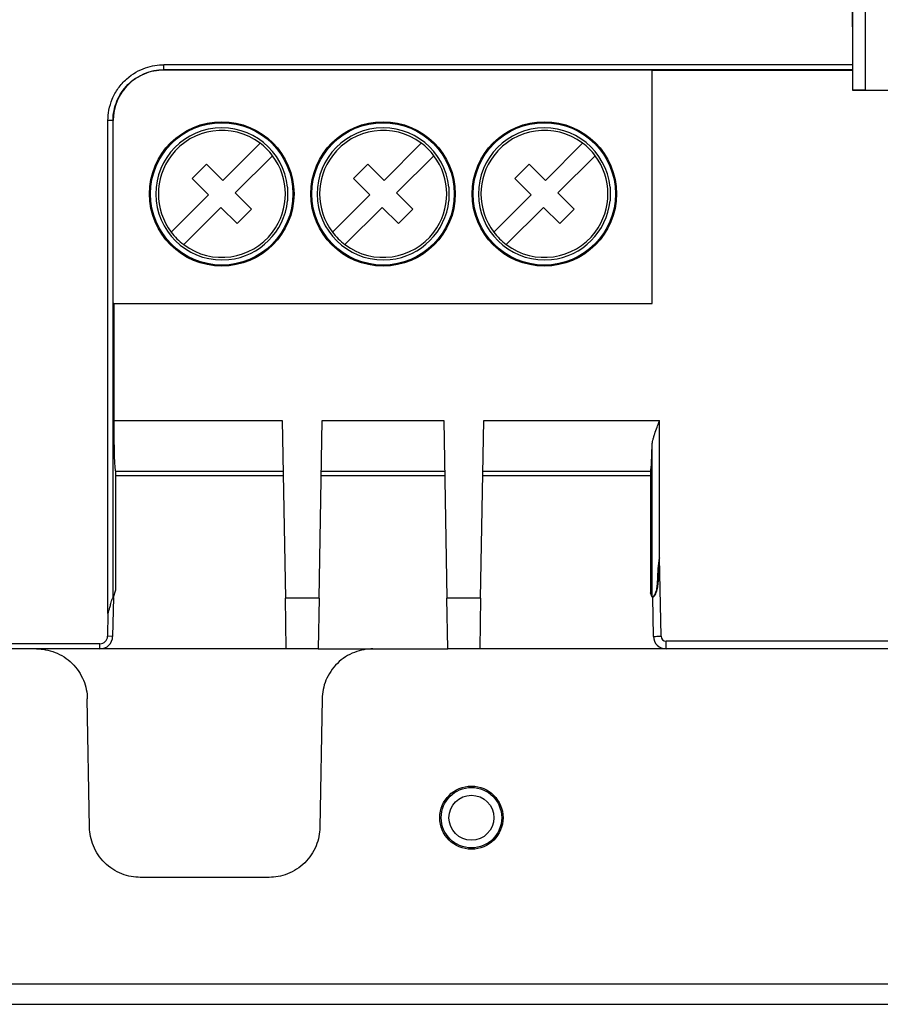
# Model space of a CAD drawing. Header units: inches. Extents: x -14 to 103, y 36 to 194.
# Tile 2 of 12: x 12 to 39, y 36 to 67. Entities that reach past the tile are written whole.
import ezdxf

# ---------------------------------------------------------------- set-up
doc = ezdxf.new("R2010")
doc.units = ezdxf.units.IN
doc.header["$MEASUREMENT"] = 0

# ---------------------------------------------------------------- blocks, each defined once
blk = doc.blocks.new('block 435')
at = {"color": 7, "lineweight": 25}
blk.add_lwpolyline([(38.37, 66.887), (38.37, 64.926)], dxfattribs=at)
blk = doc.blocks.new('block 436')
at = {"color": 7, "lineweight": 25}
blk.add_lwpolyline([(38.774, 64.926), (38.37, 64.926)], dxfattribs=at)
blk = doc.blocks.new('block 437')
at = {"color": 7, "lineweight": 25}
blk.add_lwpolyline([(38.37, 66.927), (38.37, 66.887)], dxfattribs=at)
blk = doc.blocks.new('block 438')
at = {"color": 7, "lineweight": 25}
blk.add_lwpolyline([(38.374, 66.927), (38.37, 66.927)], dxfattribs=at)
blk = doc.blocks.new('block 439')
at = {"color": 7, "lineweight": 25}
blk.add_lwpolyline([(38.37, 66.969), (38.374, 66.969)], dxfattribs=at)
blk = doc.blocks.new('block 440')
at = {"color": 7, "lineweight": 25}
blk.add_lwpolyline([(38.374, 66.976), (38.37, 66.976)], dxfattribs=at)
blk = doc.blocks.new('block 441')
at = {"color": 7, "lineweight": 25}
blk.add_lwpolyline([(38.37, 66.976), (38.37, 66.969)], dxfattribs=at)
blk = doc.blocks.new('block 509')
at = {"color": 7, "lineweight": 25}
blk.add_lwpolyline([(38.37, 66.927), (38.37, 66.969)], dxfattribs=at)
blk = doc.blocks.new('block 510')
at = {"color": 7, "lineweight": 25}
blk.add_lwpolyline([(38.37, 66.976), (38.37, 119.247)], dxfattribs=at)
blk = doc.blocks.new('block 584')
at = {"color": 7, "lineweight": 25}
blk.add_lwpolyline([(15.093, 48.942), (15.071, 47.719)], dxfattribs=at)
blk = doc.blocks.new('block 585')
at = {"color": 7, "lineweight": 25}
blk.add_lwpolyline([(15.071, 47.719), (14.911, 47.721)], dxfattribs=at)
blk = doc.blocks.new('block 586')
at = {"color": 7, "lineweight": 25}
blk.add_lwpolyline([(14.924, 48.44), (14.911, 47.721)], dxfattribs=at)
blk = doc.blocks.new('block 587')
at = {"color": 7, "lineweight": 25}
blk.add_open_spline([(14.924, 48.44), (14.928, 48.45), (14.931, 48.46), (14.935, 48.47), (14.942, 48.491), (14.948, 48.512), (14.955, 48.533), (14.964, 48.565), (14.974, 48.597), (14.982, 48.629), (14.994, 48.673), (15.005, 48.716), (15.016, 48.759), (15.022, 48.784), (15.029, 48.81), (15.037, 48.834), (15.044, 48.854), (15.051, 48.872), (15.059, 48.889), (15.065, 48.904), (15.072, 48.917), (15.076, 48.926), (15.08, 48.933), (15.082, 48.938), (15.084, 48.942)], degree=3, knots=[0, 0, 0, 0, 1, 1, 1, 2, 2, 2, 3, 3, 3, 4, 4, 4, 5, 5, 5, 6, 6, 6, 7, 7, 7, 8, 8, 8, 8], dxfattribs=at)
blk = doc.blocks.new('block 592')
at = {"color": 7, "lineweight": 25}
blk.add_lwpolyline([(38.37, 65.731), (16.683, 65.731)], dxfattribs=at)
blk = doc.blocks.new('block 593')
at = {"color": 7, "lineweight": 25}
blk.add_open_spline([(14.924, 63.972), (14.924, 64.082), (14.933, 64.192), (14.955, 64.305), (14.977, 64.418), (15.012, 64.535), (15.06, 64.651), (15.109, 64.767), (15.172, 64.883), (15.248, 64.99), (15.324, 65.097), (15.413, 65.196), (15.507, 65.281), (15.695, 65.451), (15.904, 65.564), (16.105, 65.634), (16.306, 65.703), (16.498, 65.731), (16.683, 65.731)], degree=3, knots=[0, 0, 0, 0, 1, 1, 1, 2, 2, 2, 3, 3, 3, 4, 4, 4, 5, 5, 5, 6, 6, 6, 6], dxfattribs=at)
blk = doc.blocks.new('block 594')
at = {"color": 7, "lineweight": 25}
blk.add_lwpolyline([(14.924, 48.44), (14.924, 63.972)], dxfattribs=at)
blk = doc.blocks.new('block 595')
at = {"color": 7, "lineweight": 25}
blk.add_open_spline([(14.671, 47.486), (14.802, 47.486), (14.909, 47.591), (14.911, 47.721)], degree=3, dxfattribs=at)
blk = doc.blocks.new('block 596')
at = {"color": 7, "lineweight": 25}
blk.add_lwpolyline([(14.671, 47.486), (-13.23, 47.486)], dxfattribs=at)
blk = doc.blocks.new('block 599')
at = {"color": 7, "lineweight": 25}
blk.add_lwpolyline([(15.084, 48.942), (15.084, 63.972)], dxfattribs=at)
blk = doc.blocks.new('block 600')
at = {"color": 7, "lineweight": 25}
blk.add_lwpolyline([(15.084, 63.972), (14.924, 63.972)], dxfattribs=at)
blk = doc.blocks.new('block 603')
at = {"color": 7, "lineweight": 25}
blk.add_lwpolyline([(16.683, 65.572), (16.683, 65.731)], dxfattribs=at)
blk = doc.blocks.new('block 604')
at = {"color": 7, "lineweight": 25}
blk.add_open_spline([(15.084, 63.972), (15.084, 64.181), (15.125, 64.391), (15.205, 64.585), (15.285, 64.778), (15.404, 64.956), (15.552, 65.104), (15.7, 65.252), (15.878, 65.37), (16.071, 65.45), (16.264, 65.53), (16.474, 65.572), (16.683, 65.572)], degree=3, knots=[0, 0, 0, 0, 1, 1, 1, 2, 2, 2, 3, 3, 3, 4, 4, 4, 4], dxfattribs=at)
blk = doc.blocks.new('block 605')
at = {"color": 7, "lineweight": 25}
blk.add_lwpolyline([(38.37, 65.572), (16.683, 65.572)], dxfattribs=at)
blk = doc.blocks.new('block 617')
at = {"color": 7, "lineweight": 25}
blk.add_lwpolyline([(14.671, 47.326), (14.671, 47.486)], dxfattribs=at)
blk = doc.blocks.new('block 618')
at = {"color": 7, "lineweight": 25}
blk.add_lwpolyline([(14.671, 47.326), (-13.23, 47.326)], dxfattribs=at)
blk = doc.blocks.new('block 625')
at = {"color": 7, "lineweight": 25}
blk.add_open_spline([(14.671, 47.326), (14.89, 47.326), (15.067, 47.501), (15.071, 47.719)], degree=3, dxfattribs=at)
blk = doc.blocks.new('block 630')
at = {"color": 7, "lineweight": 25}
blk.add_lwpolyline([(16.683, 65.572), (16.686, 65.568)], dxfattribs=at)
blk = doc.blocks.new('block 631')
at = {"color": 7, "lineweight": 25}
blk.add_open_spline([(16.686, 65.568), (15.802, 65.568), (15.087, 64.853), (15.087, 63.97)], degree=3, dxfattribs=at)
blk = doc.blocks.new('block 632')
at = {"color": 7, "lineweight": 25}
blk.add_lwpolyline([(15.084, 63.972), (15.087, 63.97)], dxfattribs=at)
blk = doc.blocks.new('block 633')
at = {"color": 7, "lineweight": 25}
blk.add_lwpolyline([(15.106, 58.203), (15.106, 54.526)], dxfattribs=at)
blk = doc.blocks.new('block 634')
at = {"color": 7, "lineweight": 25}
blk.add_open_spline([(15.106, 54.526), (15.106, 53.642), (15.131, 52.926), (15.162, 52.926)], degree=3, dxfattribs=at)
blk = doc.blocks.new('block 635')
at = {"color": 7, "lineweight": 25}
blk.add_lwpolyline([(15.162, 52.926), (15.162, 49.178)], dxfattribs=at)
blk = doc.blocks.new('block 636')
at = {"color": 7, "lineweight": 25}
blk.add_lwpolyline([(15.087, 58.213), (15.087, 63.97)], dxfattribs=at)
blk = doc.blocks.new('block 637')
at = {"color": 7, "lineweight": 25}
blk.add_lwpolyline([(15.106, 58.203), (15.087, 58.213)], dxfattribs=at)
blk = doc.blocks.new('block 638')
at = {"color": 7, "lineweight": 25}
blk.add_lwpolyline([(15.162, 49.178), (15.088, 48.942)], dxfattribs=at)
blk = doc.blocks.new('block 639')
at = {"color": 7, "lineweight": 25}
blk.add_lwpolyline([(32.061, 65.549), (32.051, 65.568)], dxfattribs=at)
blk = doc.blocks.new('block 640')
at = {"color": 7, "lineweight": 25}
blk.add_lwpolyline([(16.686, 65.568), (32.051, 65.568)], dxfattribs=at)
blk = doc.blocks.new('block 641')
at = {"color": 7, "lineweight": 25}
blk.add_lwpolyline([(38.37, 65.549), (32.061, 65.549)], dxfattribs=at)
blk = doc.blocks.new('block 642')
at = {"color": 7, "lineweight": 25}
blk.add_lwpolyline([(15.087, 58.213), (32.051, 58.213)], dxfattribs=at)
blk = doc.blocks.new('block 643')
at = {"color": 7, "lineweight": 25}
blk.add_lwpolyline([(32.061, 58.203), (32.051, 58.213)], dxfattribs=at)
blk = doc.blocks.new('block 644')
at = {"color": 7, "lineweight": 25}
blk.add_lwpolyline([(15.106, 58.203), (32.061, 58.203)], dxfattribs=at)
blk = doc.blocks.new('block 645')
at = {"color": 7, "lineweight": 25}
blk.add_lwpolyline([(32.051, 65.568), (32.051, 58.213)], dxfattribs=at)
blk = doc.blocks.new('block 646')
at = {"color": 7, "lineweight": 25}
blk.add_lwpolyline([(32.061, 58.203), (32.061, 65.549)], dxfattribs=at)
blk = doc.blocks.new('block 647')
at = {"color": 7, "lineweight": 25}
blk.add_open_spline([(30.908, 61.662), (30.908, 62.9), (29.904, 63.904), (28.666, 63.904), (27.428, 63.904), (26.424, 62.9), (26.424, 61.662), (26.424, 60.424), (27.428, 59.42), (28.666, 59.42), (29.904, 59.42), (30.908, 60.424), (30.908, 61.662), (30.908, 61.662), (30.908, 61.662), (30.908, 61.662)], degree=3, knots=[0, 0, 0, 0, 1, 1, 1, 2, 2, 2, 3, 3, 3, 4, 4, 4, 5, 5, 5, 5], dxfattribs=at)
blk = doc.blocks.new('block 648')
at = {"color": 7, "lineweight": 25}
blk.add_open_spline([(30.941, 61.662), (30.941, 62.918), (29.923, 63.937), (28.666, 63.937), (27.409, 63.937), (26.391, 62.918), (26.391, 61.662), (26.391, 60.405), (27.409, 59.386), (28.666, 59.386), (29.923, 59.386), (30.941, 60.405), (30.941, 61.662), (30.941, 61.662), (30.941, 61.662), (30.941, 61.662)], degree=3, knots=[0, 0, 0, 0, 1, 1, 1, 2, 2, 2, 3, 3, 3, 4, 4, 4, 5, 5, 5, 5], dxfattribs=at)
blk = doc.blocks.new('block 649')
at = {"color": 7, "lineweight": 25}
blk.add_open_spline([(20.748, 61.662), (20.748, 62.9), (19.744, 63.904), (18.506, 63.904), (17.268, 63.904), (16.264, 62.9), (16.264, 61.662), (16.264, 60.424), (17.268, 59.42), (18.506, 59.42), (19.744, 59.42), (20.748, 60.424), (20.748, 61.662), (20.748, 61.662), (20.748, 61.662), (20.748, 61.662)], degree=3, knots=[0, 0, 0, 0, 1, 1, 1, 2, 2, 2, 3, 3, 3, 4, 4, 4, 5, 5, 5, 5], dxfattribs=at)
blk = doc.blocks.new('block 650')
at = {"color": 7, "lineweight": 25}
blk.add_open_spline([(20.782, 61.662), (20.782, 62.918), (19.763, 63.937), (18.506, 63.937), (17.249, 63.937), (16.231, 62.918), (16.231, 61.662), (16.231, 60.405), (17.249, 59.386), (18.506, 59.386), (19.763, 59.386), (20.782, 60.405), (20.782, 61.662), (20.782, 61.662), (20.782, 61.662), (20.782, 61.662)], degree=3, knots=[0, 0, 0, 0, 1, 1, 1, 2, 2, 2, 3, 3, 3, 4, 4, 4, 5, 5, 5, 5], dxfattribs=at)
blk = doc.blocks.new('block 651')
at = {"color": 7, "lineweight": 25}
blk.add_open_spline([(25.828, 61.662), (25.828, 62.9), (24.824, 63.904), (23.586, 63.904), (22.348, 63.904), (21.344, 62.9), (21.344, 61.662), (21.344, 60.424), (22.348, 59.42), (23.586, 59.42), (24.824, 59.42), (25.828, 60.424), (25.828, 61.662), (25.828, 61.662), (25.828, 61.662), (25.828, 61.662)], degree=3, knots=[0, 0, 0, 0, 1, 1, 1, 2, 2, 2, 3, 3, 3, 4, 4, 4, 5, 5, 5, 5], dxfattribs=at)
blk = doc.blocks.new('block 652')
at = {"color": 7, "lineweight": 25}
blk.add_open_spline([(25.861, 61.662), (25.861, 62.918), (24.843, 63.937), (23.586, 63.937), (22.329, 63.937), (21.311, 62.918), (21.311, 61.662), (21.311, 60.405), (22.329, 59.386), (23.586, 59.386), (24.843, 59.386), (25.861, 60.405), (25.861, 61.662), (25.861, 61.662), (25.861, 61.662), (25.861, 61.662)], degree=3, knots=[0, 0, 0, 0, 1, 1, 1, 2, 2, 2, 3, 3, 3, 4, 4, 4, 5, 5, 5, 5], dxfattribs=at)
blk = doc.blocks.new('block 655')
at = {"color": 7, "lineweight": 25}
blk.add_lwpolyline([(39.72, 47.566), (32.501, 47.566)], dxfattribs=at)
blk = doc.blocks.new('block 656')
at = {"color": 7, "lineweight": 25}
blk.add_open_spline([(32.341, 47.723), (32.342, 47.636), (32.414, 47.566), (32.501, 47.566)], degree=3, dxfattribs=at)
blk = doc.blocks.new('block 657')
at = {"color": 7, "lineweight": 25}
blk.add_lwpolyline([(32.341, 47.723), (32.298, 50.198)], dxfattribs=at)
blk = doc.blocks.new('block 658')
at = {"color": 7, "lineweight": 25}
blk.add_lwpolyline([(32.298, 50.198), (32.298, 54.526)], dxfattribs=at)
blk = doc.blocks.new('block 659')
at = {"color": 7, "lineweight": 25}
blk.add_lwpolyline([(26.758, 54.526), (32.298, 54.526)], dxfattribs=at)
blk = doc.blocks.new('block 660')
at = {"color": 7, "lineweight": 25}
blk.add_lwpolyline([(26.66, 48.926), (26.758, 54.526)], dxfattribs=at)
blk = doc.blocks.new('block 661')
at = {"color": 7, "lineweight": 25}
blk.add_lwpolyline([(26.66, 48.926), (25.6, 48.926)], dxfattribs=at)
blk = doc.blocks.new('block 662')
at = {"color": 7, "lineweight": 25}
blk.add_lwpolyline([(25.502, 54.526), (25.6, 48.926)], dxfattribs=at)
blk = doc.blocks.new('block 663')
at = {"color": 7, "lineweight": 25}
blk.add_lwpolyline([(21.67, 54.526), (25.502, 54.526)], dxfattribs=at)
blk = doc.blocks.new('block 664')
at = {"color": 7, "lineweight": 25}
blk.add_lwpolyline([(21.572, 48.926), (21.67, 54.526)], dxfattribs=at)
blk = doc.blocks.new('block 665')
at = {"color": 7, "lineweight": 25}
blk.add_lwpolyline([(21.572, 48.926), (20.512, 48.926)], dxfattribs=at)
blk = doc.blocks.new('block 666')
at = {"color": 7, "lineweight": 25}
blk.add_lwpolyline([(20.414, 54.526), (20.512, 48.926)], dxfattribs=at)
blk = doc.blocks.new('block 667')
at = {"color": 7, "lineweight": 25}
blk.add_lwpolyline([(15.106, 54.526), (20.414, 54.526)], dxfattribs=at)
blk = doc.blocks.new('block 668')
at = {"color": 7, "lineweight": 25}
blk.add_open_spline([(32.298, 50.198), (32.258, 50.088), (32.248, 49.969), (32.241, 49.851), (32.235, 49.733), (32.233, 49.616), (32.227, 49.499), (32.224, 49.44), (32.22, 49.381), (32.214, 49.323), (32.208, 49.265), (32.2, 49.207), (32.184, 49.149), (32.168, 49.092), (32.144, 49.034), (32.117, 48.998), (32.09, 48.96), (32.06, 48.944), (32.058, 48.95)], degree=3, knots=[0, 0, 0, 0, 1, 1, 1, 2, 2, 2, 3, 3, 3, 4, 4, 4, 5, 5, 5, 6, 6, 6, 6], dxfattribs=at)
blk = doc.blocks.new('block 669')
at = {"color": 7, "lineweight": 25}
blk.add_lwpolyline([(32.058, 48.95), (32.058, 53.697)], dxfattribs=at)
blk = doc.blocks.new('block 670')
at = {"color": 7, "lineweight": 25}
blk.add_open_spline([(32.058, 53.697), (32.059, 53.717), (32.06, 53.738), (32.062, 53.758), (32.064, 53.78), (32.067, 53.803), (32.071, 53.825), (32.075, 53.849), (32.08, 53.873), (32.085, 53.897), (32.092, 53.93), (32.101, 53.962), (32.11, 53.995), (32.12, 54.031), (32.131, 54.068), (32.143, 54.104), (32.165, 54.174), (32.19, 54.244), (32.217, 54.315), (32.227, 54.343), (32.238, 54.37), (32.249, 54.399), (32.265, 54.441), (32.281, 54.483), (32.298, 54.526)], degree=3, knots=[0, 0, 0, 0, 1, 1, 1, 2, 2, 2, 3, 3, 3, 4, 4, 4, 5, 5, 5, 6, 6, 6, 7, 7, 7, 8, 8, 8, 8], dxfattribs=at)
blk = doc.blocks.new('block 671')
at = {"color": 7, "lineweight": 25}
blk.add_lwpolyline([(32.101, 47.719), (32.106, 47.719), (32.119, 47.719), (32.141, 47.719), (32.171, 47.72), (32.208, 47.721), (32.249, 47.721), (32.294, 47.722), (32.341, 47.723)], dxfattribs=at)
blk = doc.blocks.new('block 672')
at = {"color": 7, "lineweight": 25}
blk.add_lwpolyline([(32.101, 47.719), (32.08, 48.951)], dxfattribs=at)
blk = doc.blocks.new('block 673')
at = {"color": 7, "lineweight": 25}
blk.add_open_spline([(32.08, 48.951), (32.08, 48.945), (32.107, 48.96), (32.134, 48.996), (32.162, 49.031), (32.188, 49.087), (32.207, 49.143), (32.225, 49.2), (32.236, 49.257), (32.244, 49.316), (32.252, 49.374), (32.258, 49.433), (32.261, 49.492), (32.269, 49.609), (32.271, 49.727), (32.273, 49.846), (32.275, 49.964), (32.278, 50.082), (32.298, 50.198)], degree=3, knots=[0, 0, 0, 0, 1, 1, 1, 2, 2, 2, 3, 3, 3, 4, 4, 4, 5, 5, 5, 6, 6, 6, 6], dxfattribs=at)
blk = doc.blocks.new('block 677')
at = {"color": 7, "lineweight": 25}
blk.add_lwpolyline([(32.08, 48.951), (32.058, 48.95)], dxfattribs=at)
blk = doc.blocks.new('block 678')
at = {"color": 7, "lineweight": 25}
blk.add_open_spline([(32.01, 52.926), (32.03, 52.926), (32.048, 53.218), (32.058, 53.697)], degree=3, dxfattribs=at)
blk = doc.blocks.new('block 679')
at = {"color": 7, "lineweight": 25}
blk.add_lwpolyline([(26.73, 52.926), (32.01, 52.926)], dxfattribs=at)
blk = doc.blocks.new('block 680')
at = {"color": 7, "lineweight": 25}
blk.add_lwpolyline([(32.501, 47.326), (32.501, 47.566)], dxfattribs=at)
blk = doc.blocks.new('block 681')
at = {"color": 7, "lineweight": 25}
blk.add_lwpolyline([(39.72, 47.326), (32.501, 47.326)], dxfattribs=at)
blk = doc.blocks.new('block 683')
at = {"color": 7, "lineweight": 25}
blk.add_open_spline([(32.101, 47.719), (32.105, 47.501), (32.283, 47.326), (32.501, 47.326)], degree=3, dxfattribs=at)
blk = doc.blocks.new('block 684')
at = {"color": 7, "lineweight": 25}
blk.add_lwpolyline([(21.642, 52.926), (25.53, 52.926)], dxfattribs=at)
blk = doc.blocks.new('block 685')
at = {"color": 7, "lineweight": 25}
blk.add_lwpolyline([(26.66, 48.926), (26.632, 47.326)], dxfattribs=at)
blk = doc.blocks.new('block 686')
at = {"color": 7, "lineweight": 25}
blk.add_lwpolyline([(25.628, 47.326), (25.6, 48.926)], dxfattribs=at)
blk = doc.blocks.new('block 687')
at = {"color": 7, "lineweight": 25}
blk.add_lwpolyline([(26.632, 47.326), (25.628, 47.326)], dxfattribs=at)
blk = doc.blocks.new('block 688')
at = {"color": 7, "lineweight": 25}
blk.add_lwpolyline([(15.162, 52.926), (20.442, 52.926)], dxfattribs=at)
blk = doc.blocks.new('block 689')
at = {"color": 7, "lineweight": 25}
blk.add_lwpolyline([(21.572, 48.926), (21.544, 47.326)], dxfattribs=at)
blk = doc.blocks.new('block 690')
at = {"color": 7, "lineweight": 25}
blk.add_lwpolyline([(20.54, 47.326), (20.512, 48.926)], dxfattribs=at)
blk = doc.blocks.new('block 691')
at = {"color": 7, "lineweight": 25}
blk.add_lwpolyline([(21.544, 47.326), (20.54, 47.326)], dxfattribs=at)
blk = doc.blocks.new('block 697')
at = {"color": 7, "lineweight": 25}
blk.add_lwpolyline([(32.058, 48.95), (32.01, 49.094)], dxfattribs=at)
blk = doc.blocks.new('block 698')
at = {"color": 7, "lineweight": 25}
blk.add_lwpolyline([(32.01, 52.926), (32.01, 49.094)], dxfattribs=at)
blk = doc.blocks.new('block 704')
at = {"color": 7, "lineweight": 25}
blk.add_lwpolyline([(20.579, 61.878), (20.579, 61.445)], dxfattribs=at)
blk = doc.blocks.new('block 705')
at = {"color": 7, "lineweight": 25}
blk.add_open_spline([(20.579, 61.878), (20.459, 63.021), (19.436, 63.85), (18.294, 63.73), (17.151, 63.611), (16.322, 62.588), (16.441, 61.445), (16.561, 60.303), (17.584, 59.473), (18.727, 59.593), (19.704, 59.695), (20.476, 60.468), (20.579, 61.445)], degree=3, knots=[0, 0, 0, 0, 1, 1, 1, 2, 2, 2, 3, 3, 3, 4, 4, 4, 4], dxfattribs=at)
blk = doc.blocks.new('block 706')
at = {"color": 7, "lineweight": 25}
blk.add_open_spline([(25.659, 61.878), (25.539, 63.021), (24.516, 63.85), (23.374, 63.73), (22.231, 63.611), (21.402, 62.588), (21.521, 61.445), (21.641, 60.303), (22.664, 59.473), (23.807, 59.593), (24.784, 59.695), (25.557, 60.468), (25.659, 61.445)], degree=3, knots=[0, 0, 0, 0, 1, 1, 1, 2, 2, 2, 3, 3, 3, 4, 4, 4, 4], dxfattribs=at)
blk = doc.blocks.new('block 707')
at = {"color": 7, "lineweight": 25}
blk.add_lwpolyline([(25.659, 61.878), (25.659, 61.445)], dxfattribs=at)
blk = doc.blocks.new('block 708')
at = {"color": 7, "lineweight": 25}
blk.add_lwpolyline([(30.739, 61.878), (30.739, 61.445)], dxfattribs=at)
blk = doc.blocks.new('block 709')
at = {"color": 7, "lineweight": 25}
blk.add_open_spline([(30.739, 61.878), (30.619, 63.021), (29.596, 63.85), (28.454, 63.73), (27.311, 63.611), (26.482, 62.588), (26.601, 61.445), (26.721, 60.303), (27.744, 59.473), (28.887, 59.593), (29.864, 59.695), (30.637, 60.468), (30.739, 61.445)], degree=3, knots=[0, 0, 0, 0, 1, 1, 1, 2, 2, 2, 3, 3, 3, 4, 4, 4, 4], dxfattribs=at)
blk = doc.blocks.new('block 748')
at = {"color": 7, "lineweight": 25}
blk.add_lwpolyline([(17.577, 62.143), (18.086, 61.633)], dxfattribs=at)
blk = doc.blocks.new('block 749')
at = {"color": 7, "lineweight": 25}
blk.add_lwpolyline([(16.912, 60.459), (18.086, 61.633)], dxfattribs=at)
blk = doc.blocks.new('block 750')
at = {"color": 7, "lineweight": 25}
blk.add_open_spline([(19.712, 63.26), (18.83, 63.924), (17.576, 63.747), (16.912, 62.864), (16.376, 62.152), (16.376, 61.171), (16.912, 60.459)], degree=3, knots=[0, 0, 0, 0, 1, 1, 1, 2, 2, 2, 2], dxfattribs=at)
blk = doc.blocks.new('block 751')
at = {"color": 7, "lineweight": 25}
blk.add_lwpolyline([(18.538, 62.086), (19.712, 63.26)], dxfattribs=at)
blk = doc.blocks.new('block 752')
at = {"color": 7, "lineweight": 25}
blk.add_lwpolyline([(18.029, 62.595), (18.538, 62.086)], dxfattribs=at)
blk = doc.blocks.new('block 753')
at = {"color": 7, "lineweight": 25}
blk.add_lwpolyline([(17.577, 62.143), (18.029, 62.595)], dxfattribs=at)
blk = doc.blocks.new('block 754')
at = {"color": 7, "lineweight": 25}
blk.add_lwpolyline([(27.737, 62.143), (28.246, 61.633)], dxfattribs=at)
blk = doc.blocks.new('block 755')
at = {"color": 7, "lineweight": 25}
blk.add_lwpolyline([(27.072, 60.459), (28.246, 61.633)], dxfattribs=at)
blk = doc.blocks.new('block 756')
at = {"color": 7, "lineweight": 25}
blk.add_open_spline([(29.872, 63.26), (28.99, 63.924), (27.736, 63.747), (27.072, 62.864), (26.536, 62.152), (26.536, 61.171), (27.072, 60.459)], degree=3, knots=[0, 0, 0, 0, 1, 1, 1, 2, 2, 2, 2], dxfattribs=at)
blk = doc.blocks.new('block 757')
at = {"color": 7, "lineweight": 25}
blk.add_lwpolyline([(28.698, 62.086), (29.872, 63.26)], dxfattribs=at)
blk = doc.blocks.new('block 758')
at = {"color": 7, "lineweight": 25}
blk.add_lwpolyline([(28.189, 62.595), (28.698, 62.086)], dxfattribs=at)
blk = doc.blocks.new('block 759')
at = {"color": 7, "lineweight": 25}
blk.add_lwpolyline([(27.737, 62.143), (28.189, 62.595)], dxfattribs=at)
blk = doc.blocks.new('block 760')
at = {"color": 7, "lineweight": 25}
blk.add_lwpolyline([(18.991, 60.728), (18.482, 61.238)], dxfattribs=at)
blk = doc.blocks.new('block 761')
at = {"color": 7, "lineweight": 25}
blk.add_lwpolyline([(19.443, 61.181), (18.991, 60.728)], dxfattribs=at)
blk = doc.blocks.new('block 762')
at = {"color": 7, "lineweight": 25}
blk.add_lwpolyline([(19.443, 61.181), (18.934, 61.69)], dxfattribs=at)
blk = doc.blocks.new('block 763')
at = {"color": 7, "lineweight": 25}
blk.add_open_spline([(17.308, 60.064), (18.19, 59.399), (19.444, 59.577), (20.108, 60.459), (20.644, 61.171), (20.644, 62.152), (20.108, 62.864)], degree=3, knots=[0, 0, 0, 0, 1, 1, 1, 2, 2, 2, 2], dxfattribs=at)
blk = doc.blocks.new('block 764')
at = {"color": 7, "lineweight": 25}
blk.add_lwpolyline([(18.482, 61.238), (17.308, 60.064)], dxfattribs=at)
blk = doc.blocks.new('block 765')
at = {"color": 7, "lineweight": 25}
blk.add_lwpolyline([(20.108, 62.864), (18.934, 61.69)], dxfattribs=at)
blk = doc.blocks.new('block 766')
at = {"color": 7, "lineweight": 25}
blk.add_lwpolyline([(23.562, 61.238), (22.388, 60.064)], dxfattribs=at)
blk = doc.blocks.new('block 767')
at = {"color": 7, "lineweight": 25}
blk.add_lwpolyline([(24.523, 61.181), (24.014, 61.69)], dxfattribs=at)
blk = doc.blocks.new('block 768')
at = {"color": 7, "lineweight": 25}
blk.add_lwpolyline([(24.071, 60.728), (23.562, 61.238)], dxfattribs=at)
blk = doc.blocks.new('block 769')
at = {"color": 7, "lineweight": 25}
blk.add_lwpolyline([(24.523, 61.181), (24.071, 60.728)], dxfattribs=at)
blk = doc.blocks.new('block 770')
at = {"color": 7, "lineweight": 25}
blk.add_open_spline([(22.388, 60.064), (23.27, 59.399), (24.524, 59.577), (25.188, 60.459), (25.724, 61.171), (25.724, 62.152), (25.188, 62.864)], degree=3, knots=[0, 0, 0, 0, 1, 1, 1, 2, 2, 2, 2], dxfattribs=at)
blk = doc.blocks.new('block 771')
at = {"color": 7, "lineweight": 25}
blk.add_lwpolyline([(25.188, 62.864), (24.014, 61.69)], dxfattribs=at)
blk = doc.blocks.new('block 772')
at = {"color": 7, "lineweight": 25}
blk.add_lwpolyline([(23.618, 62.086), (24.792, 63.26)], dxfattribs=at)
blk = doc.blocks.new('block 773')
at = {"color": 7, "lineweight": 25}
blk.add_lwpolyline([(21.992, 60.459), (23.166, 61.633)], dxfattribs=at)
blk = doc.blocks.new('block 774')
at = {"color": 7, "lineweight": 25}
blk.add_lwpolyline([(22.657, 62.143), (23.109, 62.595)], dxfattribs=at)
blk = doc.blocks.new('block 775')
at = {"color": 7, "lineweight": 25}
blk.add_lwpolyline([(23.109, 62.595), (23.618, 62.086)], dxfattribs=at)
blk = doc.blocks.new('block 776')
at = {"color": 7, "lineweight": 25}
blk.add_lwpolyline([(22.657, 62.143), (23.166, 61.633)], dxfattribs=at)
blk = doc.blocks.new('block 777')
at = {"color": 7, "lineweight": 25}
blk.add_open_spline([(24.792, 63.26), (23.91, 63.924), (22.656, 63.747), (21.992, 62.864), (21.456, 62.152), (21.456, 61.171), (21.992, 60.459)], degree=3, knots=[0, 0, 0, 0, 1, 1, 1, 2, 2, 2, 2], dxfattribs=at)
blk = doc.blocks.new('block 778')
at = {"color": 7, "lineweight": 25}
blk.add_lwpolyline([(30.268, 62.864), (29.094, 61.69)], dxfattribs=at)
blk = doc.blocks.new('block 779')
at = {"color": 7, "lineweight": 25}
blk.add_lwpolyline([(29.151, 60.728), (28.642, 61.238)], dxfattribs=at)
blk = doc.blocks.new('block 780')
at = {"color": 7, "lineweight": 25}
blk.add_lwpolyline([(29.604, 61.181), (29.094, 61.69)], dxfattribs=at)
blk = doc.blocks.new('block 781')
at = {"color": 7, "lineweight": 25}
blk.add_lwpolyline([(28.642, 61.238), (27.468, 60.064)], dxfattribs=at)
blk = doc.blocks.new('block 782')
at = {"color": 7, "lineweight": 25}
blk.add_lwpolyline([(29.604, 61.181), (29.151, 60.728)], dxfattribs=at)
blk = doc.blocks.new('block 783')
at = {"color": 7, "lineweight": 25}
blk.add_open_spline([(27.468, 60.064), (28.351, 59.399), (29.604, 59.577), (30.268, 60.459), (30.804, 61.171), (30.804, 62.152), (30.268, 62.864)], degree=3, knots=[0, 0, 0, 0, 1, 1, 1, 2, 2, 2, 2], dxfattribs=at)
blk = doc.blocks.new('block 784')
at = {"color": 7, "lineweight": 25}
blk.add_open_spline([(25.188, 62.864), (25.076, 63.014), (24.942, 63.147), (24.792, 63.26)], degree=3, dxfattribs=at)
blk = doc.blocks.new('block 785')
at = {"color": 7, "lineweight": 25}
blk.add_open_spline([(21.992, 60.459), (22.105, 60.309), (22.238, 60.176), (22.388, 60.064)], degree=3, dxfattribs=at)
blk = doc.blocks.new('block 786')
at = {"color": 7, "lineweight": 25}
blk.add_open_spline([(20.108, 62.864), (19.996, 63.014), (19.862, 63.147), (19.712, 63.26)], degree=3, dxfattribs=at)
blk = doc.blocks.new('block 787')
at = {"color": 7, "lineweight": 25}
blk.add_open_spline([(16.912, 60.459), (17.025, 60.309), (17.158, 60.176), (17.308, 60.064)], degree=3, dxfattribs=at)
blk = doc.blocks.new('block 788')
at = {"color": 7, "lineweight": 25}
blk.add_open_spline([(30.268, 62.864), (30.156, 63.014), (30.022, 63.147), (29.872, 63.26)], degree=3, dxfattribs=at)
blk = doc.blocks.new('block 789')
at = {"color": 7, "lineweight": 25}
blk.add_open_spline([(27.072, 60.459), (27.185, 60.309), (27.318, 60.176), (27.468, 60.064)], degree=3, dxfattribs=at)
blk = doc.blocks.new('block 843')
at = {"color": 7, "lineweight": 25}
blk.add_lwpolyline([(15.16, 52.785), (20.445, 52.785)], dxfattribs=at)
blk = doc.blocks.new('block 844')
at = {"color": 7, "lineweight": 25}
blk.add_lwpolyline([(20.54, 47.326), (14.671, 47.326)], dxfattribs=at)
blk = doc.blocks.new('block 845')
at = {"color": 7, "lineweight": 25}
blk.add_lwpolyline([(21.64, 52.785), (25.532, 52.785)], dxfattribs=at)
blk = doc.blocks.new('block 846')
at = {"color": 7, "lineweight": 25}
blk.add_lwpolyline([(21.544, 47.326), (25.628, 47.326)], dxfattribs=at)
blk = doc.blocks.new('block 847')
at = {"color": 7, "lineweight": 25}
blk.add_lwpolyline([(26.728, 52.785), (32.01, 52.785)], dxfattribs=at)
blk = doc.blocks.new('block 848')
at = {"color": 7, "lineweight": 25}
blk.add_lwpolyline([(32.501, 47.326), (26.632, 47.326)], dxfattribs=at)
blk = doc.blocks.new('block 1032')
at = {"color": 7, "lineweight": 25}
blk.add_lwpolyline([(21.668, 45.754), (21.597, 41.698)], dxfattribs=at)
blk = doc.blocks.new('block 1033')
at = {"color": 7, "lineweight": 25}
blk.add_open_spline([(21.597, 41.698), (21.594, 41.511), (21.557, 41.31), (21.477, 41.117), (21.397, 40.923), (21.275, 40.738), (21.119, 40.585), (20.964, 40.432), (20.776, 40.312), (20.581, 40.236), (20.386, 40.159), (20.185, 40.126), (19.998, 40.126)], degree=3, knots=[0, 0, 0, 0, 1, 1, 1, 2, 2, 2, 3, 3, 3, 4, 4, 4, 4], dxfattribs=at)
blk = doc.blocks.new('block 1034')
at = {"color": 7, "lineweight": 25}
blk.add_lwpolyline([(19.998, 40.126), (15.942, 40.126)], dxfattribs=at)
blk = doc.blocks.new('block 1035')
at = {"color": 7, "lineweight": 25}
blk.add_open_spline([(15.942, 40.126), (15.755, 40.126), (15.554, 40.159), (15.359, 40.236), (15.164, 40.312), (14.977, 40.432), (14.821, 40.585), (14.665, 40.738), (14.543, 40.923), (14.463, 41.117), (14.383, 41.31), (14.346, 41.511), (14.343, 41.698)], degree=3, knots=[0, 0, 0, 0, 1, 1, 1, 2, 2, 2, 3, 3, 3, 4, 4, 4, 4], dxfattribs=at)
blk = doc.blocks.new('block 1036')
at = {"color": 7, "lineweight": 25}
blk.add_lwpolyline([(14.343, 41.698), (14.272, 45.754)], dxfattribs=at)
blk = doc.blocks.new('block 1037')
at = {"color": 7, "lineweight": 25}
blk.add_open_spline([(12.672, 47.326), (12.859, 47.326), (13.06, 47.292), (13.255, 47.216), (13.45, 47.139), (13.638, 47.02), (13.793, 46.867), (13.949, 46.714), (14.072, 46.528), (14.152, 46.335), (14.231, 46.141), (14.269, 45.941), (14.272, 45.754)], degree=3, knots=[0, 0, 0, 0, 1, 1, 1, 2, 2, 2, 3, 3, 3, 4, 4, 4, 4], dxfattribs=at)
blk = doc.blocks.new('block 1038')
at = {"color": 7, "lineweight": 25}
blk.add_open_spline([(23.268, 47.326), (23.081, 47.326), (22.88, 47.292), (22.685, 47.216), (22.49, 47.139), (22.302, 47.02), (22.147, 46.867), (21.991, 46.714), (21.868, 46.528), (21.789, 46.335), (21.709, 46.141), (21.672, 45.941), (21.668, 45.754)], degree=3, knots=[0, 0, 0, 0, 1, 1, 1, 2, 2, 2, 3, 3, 3, 4, 4, 4, 4], dxfattribs=at)
blk = doc.blocks.new('block 1039')
at = {"color": 7, "lineweight": 25}
blk.add_open_spline([(27.078, 42.006), (27.078, 42.397), (26.761, 42.714), (26.37, 42.714), (25.979, 42.714), (25.662, 42.397), (25.662, 42.006), (25.662, 41.615), (25.979, 41.297), (26.37, 41.297), (26.761, 41.297), (27.078, 41.615), (27.078, 42.006), (27.078, 42.006), (27.078, 42.006), (27.078, 42.006)], degree=3, knots=[0, 0, 0, 0, 1, 1, 1, 2, 2, 2, 3, 3, 3, 4, 4, 4, 5, 5, 5, 5], dxfattribs=at)
blk = doc.blocks.new('block 1040')
at = {"color": 7, "lineweight": 25}
blk.add_open_spline([(27.323, 42.006), (27.323, 42.532), (26.896, 42.958), (26.37, 42.958), (25.844, 42.958), (25.418, 42.532), (25.418, 42.006), (25.418, 41.48), (25.844, 41.053), (26.37, 41.053), (26.896, 41.053), (27.323, 41.48), (27.323, 42.006), (27.323, 42.006), (27.323, 42.006), (27.323, 42.006)], degree=3, knots=[0, 0, 0, 0, 1, 1, 1, 2, 2, 2, 3, 3, 3, 4, 4, 4, 5, 5, 5, 5], dxfattribs=at)
blk = doc.blocks.new('block 1080')
at = {"color": 7, "lineweight": 25}
blk.add_open_spline([(27.366, 42.006), (27.366, 42.556), (26.92, 43.002), (26.37, 43.002), (25.82, 43.002), (25.374, 42.556), (25.374, 42.006), (25.374, 41.456), (25.82, 41.01), (26.37, 41.01), (26.92, 41.01), (27.366, 41.456), (27.366, 42.006), (27.366, 42.006), (27.366, 42.006), (27.366, 42.006)], degree=3, knots=[0, 0, 0, 0, 1, 1, 1, 2, 2, 2, 3, 3, 3, 4, 4, 4, 5, 5, 5, 5], dxfattribs=at)
blk = doc.blocks.new('block 1095')
at = {"color": 7, "lineweight": 25}
blk.add_lwpolyline([(-0.012, 36.766), (88.752, 36.766)], dxfattribs=at)
blk = doc.blocks.new('block 1097')
at = {"color": 7, "lineweight": 25}
blk.add_lwpolyline([(88.77, 36.757), (-0.03, 36.757)], dxfattribs=at)
blk = doc.blocks.new('block 1099')
at = {"color": 7, "lineweight": 25}
blk.add_lwpolyline([(-1.841, 36.126), (90.582, 36.126)], dxfattribs=at)
blk = doc.blocks.new('block 1194')
at = {"color": 7, "lineweight": 25}
blk.add_lwpolyline([(38.774, 64.926), (101.97, 64.926)], dxfattribs=at)
blk = doc.blocks.new('block 1195')
at = {"color": 7, "lineweight": 25}
blk.add_lwpolyline([(38.774, 119.326), (38.774, 64.926)], dxfattribs=at)
blk = doc.blocks.new('block 1197')
at = {"color": 7, "lineweight": 25}
blk.add_open_spline([(38.374, 64.933), (38.372, 64.929), (38.549, 64.926), (38.77, 64.926), (38.771, 64.926), (38.772, 64.926), (38.774, 64.926)], degree=3, knots=[0, 0, 0, 0, 1, 1, 1, 2, 2, 2, 2], dxfattribs=at)
blk = doc.blocks.new('block 1198')
at = {"color": 7, "lineweight": 25}
blk.add_lwpolyline([(38.374, 119.319), (38.374, 64.933)], dxfattribs=at)

msp = doc.modelspace()

# ---------------------------------------------------------------- block references
for name in ['block 510', 'block 1198', 'block 1195', 'block 440', 'block 441', 'block 439', 'block 509', 'block 437', 'block 438', 'block 435', 'block 593', 'block 604', 'block 631', 'block 592', 'block 603', 'block 605', 'block 630', 'block 640', 'block 639', 'block 645', 'block 641', 'block 646', 'block 436', 'block 1197', 'block 1194', 'block 594', 'block 600', 'block 599', 'block 632', 'block 636', 'block 650', 'block 750', 'block 652', 'block 777', 'block 648', 'block 756', 'block 649', 'block 705', 'block 651', 'block 706', 'block 647', 'block 709', 'block 751', 'block 786', 'block 772', 'block 784', 'block 757', 'block 788', 'block 763', 'block 765', 'block 770', 'block 771', 'block 783', 'block 778', 'block 753', 'block 752', 'block 774', 'block 775', 'block 759', 'block 758', 'block 748', 'block 776', 'block 754', 'block 704', 'block 707', 'block 708', 'block 749', 'block 762', 'block 773', 'block 767', 'block 755', 'block 780', 'block 764', 'block 760', 'block 761', 'block 766', 'block 768', 'block 769', 'block 781', 'block 779', 'block 782', 'block 787', 'block 785', 'block 789', 'block 637', 'block 642', 'block 633', 'block 644', 'block 643', 'block 634', 'block 667', 'block 666', 'block 664', 'block 663', 'block 662', 'block 660', 'block 659', 'block 670', 'block 658', 'block 678', 'block 669', 'block 843', 'block 635', 'block 688', 'block 845', 'block 684', 'block 847', 'block 679', 'block 698', 'block 668', 'block 673', 'block 657', 'block 638', 'block 697', 'block 587', 'block 584', 'block 665', 'block 690', 'block 689', 'block 661', 'block 686', 'block 685', 'block 677', 'block 672', 'block 586', 'block 596', 'block 595', 'block 625', 'block 617', 'block 585', 'block 671', 'block 683', 'block 656', 'block 655', 'block 680', 'block 618', 'block 1037', 'block 844', 'block 691', 'block 846', 'block 1038', 'block 687', 'block 848', 'block 681', 'block 1036', 'block 1032', 'block 1080', 'block 1040', 'block 1039', 'block 1035', 'block 1033', 'block 1034', 'block 1097', 'block 1095', 'block 1099']:
    msp.add_blockref(name, (0, 0))

doc.saveas('drawing.dxf')
